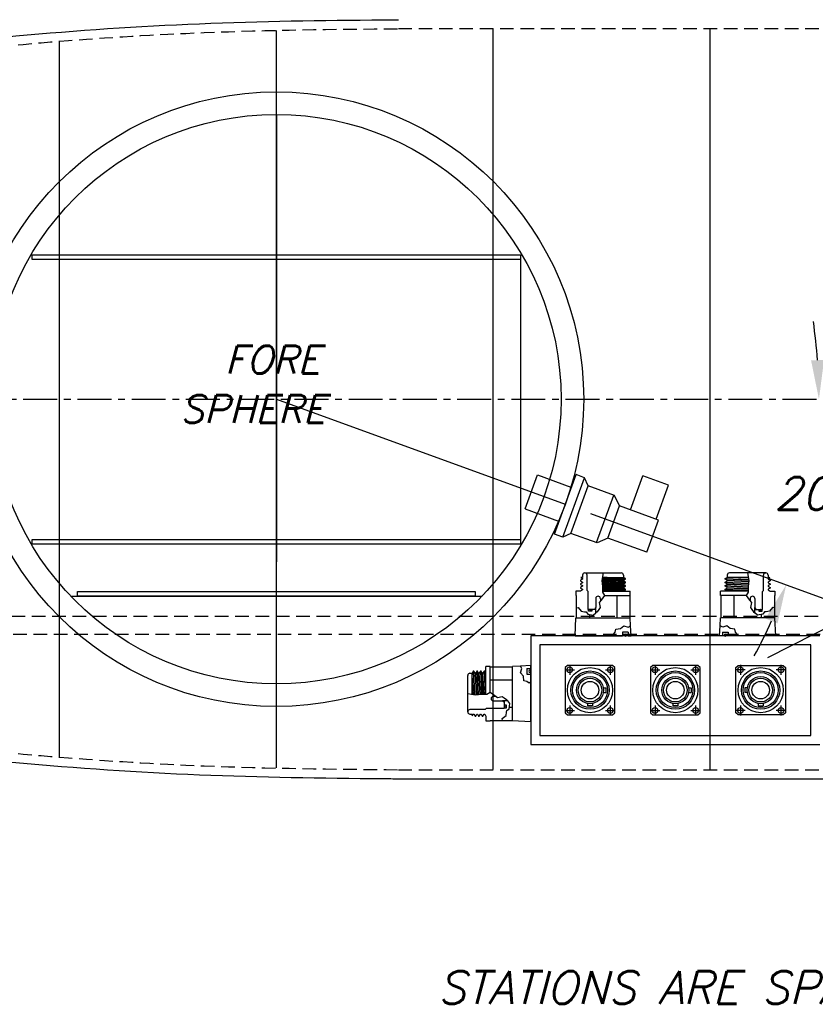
# Model space of a CAD drawing. Extents: x -135 to 10, y 84 to 175.
# Tile 22 of 53: x -74 to -52, y 131 to 158. Entities that reach past the tile are written whole.
import ezdxf

# ---------------------------------------------------------------- set-up
doc = ezdxf.new("R2010")
doc.units = 0
doc.header["$LTSCALE"] = 1.5
doc.header["$MEASUREMENT"] = 0
doc.linetypes.add('CENTER', pattern=[2, 1.25, -0.25, 0.25, -0.25])
doc.linetypes.add('HIDDEN', pattern=[0.375, 0.25, -0.125])
doc.layers.get('0').update_dxf_attribs({"linetype": 'CONTINUOUS'})
doc.layers.get('DEFPOINTS').update_dxf_attribs({"linetype": 'CONTINUOUS'})
for name, color, linetype in [('BATTERY_CASE', 6, 'CONTINUOUS'), ('DIM', 1, 'CONTINUOUS'), ('HULL', 7, 'CONTINUOUS'), ('J_BOX_FORW', 11, 'CONTINUOUS'), ('SPHERE_FORW', 7, 'CONTINUOUS'), ('STATION4', 140, 'CONTINUOUS'), ('STATION5', 142, 'CONTINUOUS'), ('STATION6', 144, 'CONTINUOUS'), ('STATION7', 146, 'CONTINUOUS')]:
    doc.layers.add(name, color=color, linetype=linetype)
doc.styles.add('ENGR', font='Romans', dxfattribs={"oblique": 15})
doc.dimstyles.get("Standard").update_dxf_attribs({"dimtxt": 0.18, "dimasz": 0.18, "dimexe": 0.18, "dimexo": 0.0625, "dimgap": 0.09, "dimtad": 0, "dimtih": 1, "dimtoh": 1, "dimdec": 4, "dimzin": 0, "dimtxsty": 'STANDARD', "dimcen": 0.09, "dimazin": 3, "dimtfac": 1, "dimtdec": 4, "dimtofl": 0, "dimtmove": 0, "dimatfit": 3, "dimtolj": 1, "dimtzin": 0})

# ---------------------------------------------------------------- blocks, each defined once
blk = doc.blocks.new('*D9')
at = {"color": 0, "linetype": 'BYBLOCK'}
blk.add_line((-57.886, 144.38), (-51.462, 142.042), dxfattribs=at)
for start, end in [(4.1244, 8.2489), (331.7511, 335.8756)]:
    blk.add_arc((-66.578, 147.544), 15.006, start, end, dxfattribs=at)
for points in [[(-51.431, 148.63), (-51.79, 148.617), (-51.572, 147.544)], [(-53.049, 141.478), (-52.716, 141.343), (-52.477, 142.411)]]:
    blk.add_solid(points, dxfattribs=at)
at = {"layer": 'DEFPOINTS', "color": 0, "linetype": 'BYBLOCK'}
for p in [(-100.578, 147.544), (-66.578, 147.544), (0.489, 147.544), (-58.591, 144.637), (-51.976, 144.083)]:
    blk.add_point(p, dxfattribs=at)
at = {"color": 0, "linetype": 'BYBLOCK', "insert": (-51.8, 144.938), "char_height": 0.9, "attachment_point": 5, "style": 'ENGR'}
blk.add_mtext('\\A1;20°', dxfattribs=at)

msp = doc.modelspace()

# ---------------------------------------------------------------- linework, layer by layer
for p, q in [((-66.578, 155.419), (-66.578, 143.043)), ((-66.578, 147.544), (-58.591, 144.637)), ((-59.701, 144.509), (-59.359, 145.448)), ((-59.359, 145.448), (-58.433, 145.111)), ((-58.89, 143.814), (-58.291, 145.459)), ((-58.056, 145.373), (-58.291, 145.459)), ((-56.781, 144.483), (-56.439, 145.423)), ((-55.734, 145.167), (-56.439, 145.423)), ((-58.655, 143.729), (-58.056, 145.373)), ((-57.952, 145.149), (-58.056, 145.373)), ((-56.076, 144.227), (-55.734, 145.167)), ((-58.431, 143.833), (-57.952, 145.149)), ((-57.224, 144.884), (-57.952, 145.149)), ((-57.726, 143.577), (-57.247, 144.892)), ((-57.089, 144.596), (-57.224, 144.884)), ((-59.701, 144.509), (-58.775, 144.172)), ((-57.414, 143.703), (-57.089, 144.596)), ((-56.008, 144.202), (-57.089, 144.596)), ((-56.333, 143.31), (-56.008, 144.202)), ((-58.655, 143.729), (-58.89, 143.814)), ((-58.431, 143.833), (-58.655, 143.729)), ((-57.702, 143.568), (-58.431, 143.833)), ((-57.414, 143.703), (-57.702, 143.568)), ((-56.333, 143.31), (-57.414, 143.703))]:
    msp.add_line(p, q)
at = {"color": 4}
msp.add_line((-38.956, 147.544), (-52.999, 140.388), dxfattribs=at)
at = {"layer": 'BATTERY_CASE'}
for p, q in [((-59.828, 151.409), (-59.828, 143.659)), ((-72.266, 142.097), (-60.891, 142.097))]:
    msp.add_line(p, q, dxfattribs=at)
for points in [[(-59.828, 151.409), (-73.328, 151.409), (-73.328, 151.534), (-59.828, 151.534)], [(-59.828, 143.534), (-73.328, 143.534), (-73.328, 143.659), (-59.828, 143.659)], [(-61.078, 142.097), (-72.078, 142.097), (-72.078, 142.222), (-61.078, 142.222)]]:
    msp.add_lwpolyline(points, close=True, dxfattribs=at)
at = {"layer": 'HULL', "linetype": 'HIDDEN'}
for p, q in [((-63.203, 157.794), (-50.203, 157.794)), ((-89.655, 141.544), (-11.83, 141.544)), ((-88.48, 141.044), (-13.503, 141.044)), ((-63.203, 137.293), (-50.203, 137.293))]:
    msp.add_line(p, q, dxfattribs=at)
at = {"layer": 'HULL', "color": 1, "linetype": 'CENTER', "ltscale": 0.5}
msp.add_line((-100.578, 147.544), (0.489, 147.544), dxfattribs=at)
at = {"layer": 'HULL'}
msp.add_line((-63.203, 137.043), (-50.203, 137.043), dxfattribs=at)
for points, knots in [([(-96.578, 147.548), (-96.574, 147.789), (-96.546, 148.031), (-96.393, 148.748), (-96.201, 149.212), (-95.776, 149.844), (-95.595, 150.049), (-95.212, 150.417), (-95.009, 150.583), (-94.362, 151.093), (-93.913, 151.43), (-92.985, 152.071), (-92.504, 152.372), (-91.519, 152.926), (-91.016, 153.182), (-89.435, 153.938), (-88.336, 154.39), (-86.103, 155.196), (-84.968, 155.546), (-82.179, 156.293), (-80.514, 156.646), (-77.163, 157.219), (-75.476, 157.432), (-72.096, 157.748), (-70.402, 157.859), (-67.012, 157.998), (-65.317, 158.025), (-63.483, 158.038), (-63.343, 158.039), (-63.203, 158.04)], [0, 0, 0, 0, 0.671981, 0.671981, 2.015943, 2.015943, 2.772562, 2.772562, 3.529182, 3.529182, 5.20334, 5.20334, 6.877498, 6.877498, 8.551657, 8.551657, 12.089324, 12.089324, 15.626992, 15.626992, 20.704023, 20.704023, 25.781054, 25.781054, 30.858085, 30.858085, 35.935117, 35.935117, 36.355018, 36.355018, 36.355018, 36.355018]), ([(-96.578, 147.54), (-96.574, 147.299), (-96.546, 147.056), (-96.393, 146.34), (-96.201, 145.876), (-95.776, 145.244), (-95.595, 145.038), (-95.212, 144.67), (-95.009, 144.505), (-94.362, 143.995), (-93.913, 143.658), (-92.985, 143.016), (-92.504, 142.716), (-91.519, 142.161), (-91.016, 141.905), (-89.435, 141.15), (-88.336, 140.697), (-86.103, 139.892), (-84.968, 139.541), (-82.179, 138.794), (-80.514, 138.442), (-77.163, 137.869), (-75.476, 137.656), (-72.096, 137.339), (-70.402, 137.228), (-67.012, 137.089), (-65.317, 137.063), (-63.483, 137.049), (-63.343, 137.048), (-63.203, 137.047)], [0, 0, 0, 0, 0.671981, 0.671981, 2.015943, 2.015943, 2.772562, 2.772562, 3.529182, 3.529182, 5.20334, 5.20334, 6.877498, 6.877498, 8.551657, 8.551657, 12.089324, 12.089324, 15.626992, 15.626992, 20.704023, 20.704023, 25.781054, 25.781054, 30.858085, 30.858085, 35.935117, 35.935117, 36.354667, 36.354667, 36.354667, 36.354667])]:
    msp.add_open_spline(points, degree=3, knots=knots, dxfattribs=at)
at = {"layer": 'HULL', "linetype": 'HIDDEN'}
for points, knots in [([(-96.328, 147.544), (-96.316, 148.296), (-95.884, 149.554), (-94.298, 150.842), (-92.659, 152.04), (-90.615, 153.125), (-88.603, 154.017), (-86.597, 154.768), (-83.94, 155.601), (-80.607, 156.396), (-76.595, 157.066), (-72.585, 157.471), (-68.123, 157.738), (-64.995, 157.779), (-63.203, 157.79)], [0, 0, 0, 0, 2.258185, 3.623799, 6.076634, 8.354374, 10.54346, 12.679461, 14.77634, 18.892272, 22.947997, 26.969986, 30.97718, 36.35344, 36.35344, 36.35344, 36.35344]), ([(-96.328, 147.544), (-96.316, 146.791), (-95.884, 145.533), (-94.298, 144.246), (-92.659, 143.048), (-90.615, 141.962), (-88.603, 141.071), (-86.597, 140.32), (-83.94, 139.486), (-80.607, 138.692), (-76.595, 138.022), (-72.585, 137.617), (-68.123, 137.35), (-64.995, 137.309), (-63.203, 137.297)], [0, 0, 0, 0, 2.258185, 3.623799, 6.076634, 8.354374, 10.54346, 12.679461, 14.77634, 18.892272, 22.947997, 26.969986, 30.97718, 36.353089, 36.353089, 36.353089, 36.353089])]:
    msp.add_open_spline(points, degree=3, knots=knots, dxfattribs=at)
at = {"layer": 'J_BOX_FORW'}
for p, q in [((-58.043, 142.737), (-58.049, 142.737)), ((-58.043, 142.737), (-57.046, 142.737)), ((-57.046, 142.737), (-57.04, 142.737)), ((-54.043, 142.737), (-54.049, 142.737)), ((-53.046, 142.737), (-54.043, 142.737)), ((-53.046, 142.737), (-53.04, 142.737)), ((-58.109, 142.569), (-58.164, 142.537)), ((-58.164, 142.537), (-58.164, 142.519)), ((-58.164, 142.519), (-58.109, 142.487)), ((-58.109, 142.469), (-58.164, 142.437)), ((-58.164, 142.437), (-58.164, 142.419)), ((-58.109, 142.617), (-58.161, 142.617)), ((-58.161, 142.617), (-58.109, 142.587)), ((-58.109, 142.677), (-58.109, 142.617)), ((-58.109, 142.587), (-58.109, 142.569)), ((-58.109, 142.487), (-58.109, 142.469)), ((-57.983, 142.255), (-57.983, 142.677)), ((-57.564, 142.617), (-56.976, 142.617)), ((-56.98, 142.677), (-56.98, 142.617)), ((-56.979, 142.537), (-56.924, 142.569)), ((-56.979, 142.519), (-56.979, 142.537)), ((-56.924, 142.487), (-56.979, 142.519)), ((-56.979, 142.437), (-56.924, 142.469)), ((-56.979, 142.419), (-56.979, 142.437)), ((-56.924, 142.587), (-56.976, 142.617)), ((-56.924, 142.569), (-56.924, 142.587)), ((-56.924, 142.469), (-56.924, 142.487)), ((-54.164, 142.587), (-54.112, 142.617)), ((-54.164, 142.569), (-54.164, 142.587)), ((-54.109, 142.537), (-54.164, 142.569)), ((-54.164, 142.487), (-54.109, 142.519)), ((-54.164, 142.469), (-54.164, 142.487)), ((-54.109, 142.437), (-54.164, 142.469)), ((-53.524, 142.617), (-54.112, 142.617)), ((-54.109, 142.677), (-54.109, 142.617)), ((-54.109, 142.519), (-54.109, 142.537)), ((-54.109, 142.419), (-54.109, 142.437)), ((-53.106, 142.255), (-53.106, 142.677)), ((-52.98, 142.677), (-52.98, 142.617)), ((-52.98, 142.617), (-52.927, 142.617)), ((-52.927, 142.617), (-52.979, 142.587)), ((-52.979, 142.587), (-52.979, 142.569)), ((-52.979, 142.569), (-52.924, 142.537)), ((-52.924, 142.519), (-52.979, 142.487)), ((-52.979, 142.487), (-52.979, 142.469)), ((-52.979, 142.469), (-52.924, 142.437)), ((-52.924, 142.537), (-52.924, 142.519)), ((-52.924, 142.437), (-52.924, 142.419)), ((-58.164, 142.237), (-58.294, 142.237)), ((-58.294, 142.237), (-58.294, 142.117)), ((-58.164, 142.419), (-58.109, 142.387)), ((-58.109, 142.369), (-58.164, 142.337)), ((-58.164, 142.337), (-58.164, 142.319)), ((-58.164, 142.319), (-58.109, 142.287)), ((-58.109, 142.269), (-58.164, 142.237)), ((-58.109, 142.387), (-58.109, 142.369)), ((-58.109, 142.287), (-58.109, 142.269)), ((-57.954, 142.226), (-57.983, 142.255)), ((-57.954, 141.73), (-57.954, 142.226)), ((-57.558, 142.237), (-56.794, 142.237)), ((-56.924, 142.387), (-56.979, 142.419)), ((-56.979, 142.337), (-56.924, 142.369)), ((-56.979, 142.319), (-56.979, 142.337)), ((-56.924, 142.287), (-56.979, 142.319)), ((-56.979, 142.237), (-56.924, 142.269)), ((-56.924, 142.369), (-56.924, 142.387)), ((-56.924, 142.269), (-56.924, 142.287)), ((-56.794, 142.117), (-56.794, 142.237)), ((-53.53, 142.237), (-54.294, 142.237)), ((-54.294, 142.117), (-54.294, 142.237)), ((-54.164, 142.387), (-54.109, 142.419)), ((-54.164, 142.369), (-54.164, 142.387)), ((-54.109, 142.337), (-54.164, 142.369)), ((-54.164, 142.287), (-54.109, 142.319)), ((-54.164, 142.269), (-54.164, 142.287)), ((-54.109, 142.237), (-54.164, 142.269)), ((-54.109, 142.319), (-54.109, 142.337)), ((-53.134, 142.226), (-53.106, 142.255)), ((-53.134, 141.73), (-53.134, 142.226)), ((-52.924, 142.419), (-52.979, 142.387)), ((-52.979, 142.387), (-52.979, 142.369)), ((-52.979, 142.369), (-52.924, 142.337)), ((-52.924, 142.319), (-52.979, 142.287)), ((-52.979, 142.287), (-52.979, 142.269)), ((-52.979, 142.269), (-52.924, 142.237)), ((-52.924, 142.337), (-52.924, 142.319)), ((-52.924, 142.237), (-52.794, 142.237)), ((-52.794, 142.237), (-52.794, 142.117)), ((-58.294, 142.117), (-58.286, 142.117)), ((-58.286, 142.117), (-58.286, 141.775)), ((-57.743, 142.032), (-57.743, 141.78)), ((-57.618, 142.032), (-57.618, 141.959)), ((-57.506, 142.117), (-56.794, 142.117)), ((-57.166, 142.117), (-57.166, 141.497)), ((-56.803, 142.117), (-56.803, 141.497)), ((-53.582, 142.117), (-54.294, 142.117)), ((-54.286, 142.117), (-54.286, 141.497)), ((-53.922, 142.117), (-53.922, 141.497)), ((-53.47, 142.032), (-53.47, 141.959)), ((-53.345, 142.032), (-53.345, 141.78)), ((-52.803, 142.117), (-52.803, 141.775)), ((-52.794, 142.117), (-52.803, 142.117)), ((-58.286, 141.775), (-58.286, 141.497)), ((-57.942, 141.73), (-57.954, 141.73)), ((-57.763, 141.73), (-57.857, 141.73)), ((-57.743, 141.78), (-57.763, 141.76)), ((-57.763, 141.76), (-57.763, 141.73)), ((-57.743, 141.632), (-57.743, 141.78)), ((-53.345, 141.632), (-53.345, 141.78)), ((-53.345, 141.78), (-53.325, 141.76)), ((-53.325, 141.76), (-53.325, 141.73)), ((-53.325, 141.73), (-53.232, 141.73)), ((-53.147, 141.73), (-53.134, 141.73)), ((-52.803, 141.775), (-52.803, 141.497)), ((-58.319, 140.997), (-58.294, 141.497)), ((-58.294, 141.497), (-56.794, 141.497)), ((-57.922, 141.589), (-57.922, 141.497)), ((-56.783, 141.279), (-56.794, 141.497)), ((-54.305, 141.279), (-54.294, 141.497)), ((-52.794, 141.497), (-54.294, 141.497)), ((-53.166, 141.589), (-53.166, 141.497)), ((-52.769, 140.997), (-52.794, 141.497)), ((-56.846, 141.101), (-57.006, 141.101)), ((-57.006, 141.101), (-57.006, 140.997)), ((-56.846, 141.101), (-56.846, 140.997)), ((-56.769, 140.997), (-56.783, 141.279)), ((-54.319, 140.997), (-54.305, 141.279)), ((-54.242, 141.101), (-54.083, 141.101)), ((-54.242, 141.101), (-54.242, 140.997)), ((-54.083, 141.101), (-54.083, 140.997)), ((-51.544, 140.997), (-59.544, 140.997)), ((-59.544, 140.997), (-59.544, 137.997)), ((-58.319, 140.997), (-57.228, 140.997)), ((-57.228, 140.997), (-57.006, 140.997)), ((-56.846, 140.997), (-56.769, 140.997)), ((-54.242, 140.997), (-54.319, 140.997)), ((-53.861, 140.997), (-54.083, 140.997)), ((-52.769, 140.997), (-53.861, 140.997)), ((-51.794, 140.747), (-59.294, 140.747)), ((-59.294, 140.747), (-59.294, 138.247)), ((-51.794, 138.247), (-51.794, 140.747)), ((-61.134, 140.02), (-61.164, 139.968)), ((-61.116, 140.02), (-61.134, 140.02)), ((-61.084, 139.965), (-61.116, 140.02)), ((-61.034, 140.02), (-61.066, 139.965)), ((-61.016, 140.02), (-61.034, 140.02)), ((-60.984, 139.965), (-61.016, 140.02)), ((-60.934, 140.02), (-60.966, 139.965)), ((-60.916, 140.02), (-60.934, 140.02)), ((-60.884, 139.965), (-60.916, 140.02)), ((-60.834, 140.02), (-60.866, 139.965)), ((-60.816, 140.02), (-60.834, 140.02)), ((-60.784, 139.965), (-60.816, 140.02)), ((-60.664, 140.15), (-60.784, 140.15)), ((-60.784, 139.386), (-60.784, 140.15)), ((-60.664, 139.438), (-60.664, 140.15)), ((-60.664, 140.141), (-60.044, 140.141)), ((-59.826, 140.161), (-60.044, 140.15)), ((-60.044, 138.65), (-60.044, 140.15)), ((-59.544, 140.175), (-59.826, 140.161)), ((-59.648, 140.098), (-59.544, 140.098)), ((-59.648, 140.098), (-59.648, 139.938)), ((-59.544, 140.098), (-59.544, 140.175)), ((-58.602, 140.059), (-58.331, 140.059)), ((-58.466, 140.194), (-58.466, 139.923)), ((-57.478, 140.059), (-57.207, 140.059)), ((-57.343, 140.194), (-57.343, 139.923)), ((-56.242, 140.059), (-55.971, 140.059)), ((-56.106, 140.194), (-56.106, 139.923)), ((-55.118, 140.059), (-54.847, 140.059)), ((-54.982, 140.194), (-54.982, 139.923)), ((-53.61, 140.059), (-53.881, 140.059)), ((-53.746, 140.194), (-53.746, 139.923)), ((-52.486, 140.059), (-52.757, 140.059)), ((-52.622, 140.194), (-52.622, 139.923)), ((-61.284, 139.898), (-61.284, 139.904)), ((-61.284, 138.901), (-61.284, 139.898)), ((-61.224, 139.964), (-61.164, 139.964)), ((-61.164, 139.38), (-61.164, 139.968)), ((-61.066, 139.965), (-61.084, 139.965)), ((-60.966, 139.965), (-60.984, 139.965)), ((-60.866, 139.965), (-60.884, 139.965)), ((-60.664, 139.778), (-60.044, 139.778)), ((-59.648, 139.938), (-59.544, 139.938)), ((-59.544, 139.717), (-59.544, 139.938)), ((-59.544, 138.625), (-59.544, 139.717)), ((-60.579, 139.326), (-60.507, 139.326)), ((-60.579, 139.201), (-60.327, 139.201)), ((-60.327, 139.201), (-60.307, 139.181)), ((-60.18, 139.201), (-60.327, 139.201)), ((-60.307, 139.181), (-60.277, 139.181)), ((-60.277, 139.181), (-60.277, 139.087)), ((-61.284, 138.901), (-61.284, 138.895)), ((-60.802, 138.961), (-61.224, 138.961)), ((-60.774, 138.99), (-60.802, 138.961)), ((-60.277, 138.99), (-60.774, 138.99)), ((-60.277, 139.002), (-60.277, 138.99)), ((-60.136, 139.022), (-60.044, 139.022)), ((-58.602, 138.935), (-58.331, 138.935)), ((-58.466, 139.07), (-58.466, 138.799)), ((-57.477, 138.935), (-57.207, 138.935)), ((-57.343, 139.07), (-57.343, 138.799)), ((-56.242, 138.935), (-55.971, 138.935)), ((-56.106, 139.07), (-56.106, 138.799)), ((-55.116, 138.935), (-54.847, 138.935)), ((-54.982, 139.07), (-54.982, 138.799)), ((-53.612, 138.935), (-53.881, 138.935)), ((-53.746, 139.07), (-53.746, 138.799)), ((-52.486, 138.935), (-52.757, 138.935)), ((-52.622, 139.07), (-52.622, 138.799)), ((-61.224, 138.835), (-61.164, 138.835)), ((-61.164, 138.783), (-61.134, 138.835)), ((-61.164, 138.835), (-61.164, 138.783)), ((-61.134, 138.835), (-61.116, 138.835)), ((-61.116, 138.835), (-61.084, 138.78)), ((-61.084, 138.78), (-61.066, 138.78)), ((-61.066, 138.78), (-61.034, 138.835)), ((-61.034, 138.835), (-61.016, 138.835)), ((-61.016, 138.835), (-60.984, 138.78)), ((-60.984, 138.78), (-60.966, 138.78)), ((-60.966, 138.78), (-60.934, 138.835)), ((-60.934, 138.835), (-60.916, 138.835)), ((-60.916, 138.835), (-60.884, 138.78)), ((-60.884, 138.78), (-60.866, 138.78)), ((-60.866, 138.78), (-60.834, 138.835)), ((-60.834, 138.835), (-60.816, 138.835)), ((-60.816, 138.835), (-60.784, 138.78)), ((-60.784, 138.78), (-60.784, 138.65)), ((-60.784, 138.65), (-60.664, 138.65)), ((-60.664, 138.659), (-60.322, 138.659)), ((-60.664, 138.65), (-60.664, 138.659)), ((-60.322, 138.659), (-60.044, 138.659)), ((-59.544, 138.625), (-60.044, 138.65)), ((-59.294, 138.247), (-51.794, 138.247)), ((-59.544, 137.997), (-51.544, 137.997))]:
    msp.add_line(p, q, dxfattribs=at)
at = {"layer": 'J_BOX_FORW', "color": 5}
for p, q in [((-57.541, 142.737), (-57.581, 142.532)), ((-53.548, 142.737), (-53.507, 142.532)), ((-57.581, 142.532), (-57.564, 142.444)), ((-57.579, 142.541), (-56.924, 142.569)), ((-56.924, 142.587), (-57.576, 142.559)), ((-56.979, 142.537), (-57.576, 142.509)), ((-57.573, 142.491), (-56.979, 142.519)), ((-57.569, 142.591), (-57.019, 142.617)), ((-56.924, 142.487), (-57.567, 142.459)), ((-57.431, 142.617), (-57.566, 142.609)), ((-57.564, 142.444), (-57.558, 142.35)), ((-57.563, 142.441), (-56.924, 142.469)), ((-56.979, 142.437), (-57.561, 142.405)), ((-54.164, 142.587), (-53.513, 142.559)), ((-53.509, 142.541), (-54.164, 142.569)), ((-54.164, 142.487), (-53.522, 142.459)), ((-53.525, 142.441), (-54.164, 142.469)), ((-54.109, 142.537), (-53.512, 142.509)), ((-53.516, 142.491), (-54.109, 142.519)), ((-54.109, 142.437), (-53.527, 142.405)), ((-53.519, 142.591), (-54.07, 142.617)), ((-53.657, 142.617), (-53.523, 142.609)), ((-53.525, 142.444), (-53.53, 142.35)), ((-53.507, 142.532), (-53.525, 142.444)), ((-57.56, 142.389), (-56.979, 142.419)), ((-56.924, 142.387), (-57.559, 142.358)), ((-57.558, 142.35), (-57.559, 142.209)), ((-57.559, 142.209), (-57.506, 142.118)), ((-57.558, 142.34), (-56.924, 142.369)), ((-56.979, 142.337), (-57.558, 142.307)), ((-57.558, 142.286), (-56.979, 142.319)), ((-56.924, 142.287), (-57.558, 142.259)), ((-57.558, 142.241), (-56.924, 142.269)), ((-54.164, 142.387), (-53.53, 142.358)), ((-53.53, 142.34), (-54.164, 142.369)), ((-54.164, 142.287), (-53.53, 142.259)), ((-53.53, 142.241), (-54.164, 142.269)), ((-53.528, 142.389), (-54.109, 142.419)), ((-54.109, 142.337), (-53.53, 142.307)), ((-53.53, 142.286), (-54.109, 142.319)), ((-53.53, 142.209), (-53.582, 142.118)), ((-53.53, 142.35), (-53.53, 142.209)), ((-57.597, 141.985), (-57.653, 141.918)), ((-57.653, 141.918), (-57.625, 141.785)), ((-57.506, 142.118), (-57.597, 141.985)), ((-53.582, 142.118), (-53.492, 141.985)), ((-53.492, 141.985), (-53.436, 141.918)), ((-53.436, 141.918), (-53.464, 141.785)), ((-58.286, 141.775), (-58.235, 141.785)), ((-58.235, 141.785), (-58.151, 141.68)), ((-58.151, 141.68), (-58.052, 141.662)), ((-58.052, 141.662), (-58.007, 141.659)), ((-58.007, 141.659), (-57.965, 141.596)), ((-57.942, 141.678), (-57.942, 141.73)), ((-57.857, 141.73), (-57.942, 141.73)), ((-57.857, 141.678), (-57.942, 141.678)), ((-57.857, 141.73), (-57.857, 141.678)), ((-57.814, 141.571), (-57.743, 141.632)), ((-57.709, 141.662), (-57.743, 141.632)), ((-57.708, 141.664), (-57.709, 141.662)), ((-57.663, 141.73), (-57.708, 141.664)), ((-57.625, 141.785), (-57.663, 141.73)), ((-53.464, 141.785), (-53.426, 141.73)), ((-53.426, 141.73), (-53.381, 141.664)), ((-53.381, 141.664), (-53.38, 141.662)), ((-53.38, 141.662), (-53.345, 141.632)), ((-53.274, 141.571), (-53.345, 141.632)), ((-53.232, 141.73), (-53.147, 141.73)), ((-53.232, 141.73), (-53.232, 141.678)), ((-53.232, 141.678), (-53.147, 141.678)), ((-53.147, 141.678), (-53.147, 141.73)), ((-53.082, 141.659), (-53.124, 141.596)), ((-53.036, 141.662), (-53.082, 141.659)), ((-52.938, 141.68), (-53.036, 141.662)), ((-52.854, 141.785), (-52.938, 141.68)), ((-52.803, 141.775), (-52.854, 141.785)), ((-57.965, 141.596), (-57.814, 141.571)), ((-53.124, 141.596), (-53.274, 141.571)), ((-57.254, 141.041), (-57.21, 141.103)), ((-57.21, 141.103), (-57.189, 141.188)), ((-57.189, 141.188), (-57.063, 141.2)), ((-57.063, 141.2), (-56.968, 141.277)), ((-56.968, 141.277), (-56.853, 141.241)), ((-56.853, 141.241), (-56.783, 141.279)), ((-54.235, 141.241), (-54.305, 141.279)), ((-54.12, 141.277), (-54.235, 141.241)), ((-54.026, 141.2), (-54.12, 141.277)), ((-53.899, 141.188), (-54.026, 141.2)), ((-53.878, 141.103), (-53.899, 141.188)), ((-53.834, 141.041), (-53.878, 141.103)), ((-57.228, 140.997), (-57.254, 141.041)), ((-56.846, 141.005), (-57.006, 141.005)), ((-54.242, 141.005), (-54.083, 141.005)), ((-53.861, 140.997), (-53.834, 141.041)), ((-61.134, 140.02), (-61.106, 139.368)), ((-61.088, 139.365), (-61.116, 140.02)), ((-61.034, 140.02), (-61.007, 139.378)), ((-60.989, 139.381), (-61.016, 140.02)), ((-60.934, 140.02), (-60.905, 139.386)), ((-60.887, 139.386), (-60.916, 140.02)), ((-60.834, 140.02), (-60.806, 139.386)), ((-60.788, 139.386), (-60.816, 140.02)), ((-59.789, 140.091), (-59.826, 140.161)), ((-59.824, 139.976), (-59.789, 140.091)), ((-59.748, 139.881), (-59.824, 139.976)), ((-59.552, 140.098), (-59.552, 139.938)), ((-61.138, 139.375), (-61.164, 139.925)), ((-61.084, 139.965), (-61.056, 139.368)), ((-61.038, 139.371), (-61.066, 139.965)), ((-60.984, 139.965), (-60.952, 139.383)), ((-60.936, 139.384), (-60.966, 139.965)), ((-60.884, 139.965), (-60.855, 139.386)), ((-60.833, 139.386), (-60.866, 139.965)), ((-59.736, 139.755), (-59.748, 139.881)), ((-59.65, 139.734), (-59.736, 139.755)), ((-59.588, 139.69), (-59.65, 139.734)), ((-59.544, 139.717), (-59.588, 139.69)), ((-61.164, 139.513), (-61.156, 139.378)), ((-60.757, 139.386), (-60.666, 139.438)), ((-60.666, 139.438), (-60.532, 139.348)), ((-61.284, 139.404), (-61.079, 139.363)), ((-61.079, 139.363), (-60.992, 139.381)), ((-60.992, 139.381), (-60.897, 139.386)), ((-60.897, 139.386), (-60.757, 139.386)), ((-60.532, 139.348), (-60.466, 139.291)), ((-60.466, 139.291), (-60.332, 139.319)), ((-60.332, 139.319), (-60.277, 139.282)), ((-60.277, 139.282), (-60.211, 139.236)), ((-60.211, 139.236), (-60.21, 139.235)), ((-60.21, 139.235), (-60.18, 139.201)), ((-60.119, 139.13), (-60.18, 139.201)), ((-60.277, 139.087), (-60.277, 139.002)), ((-60.277, 139.087), (-60.225, 139.087)), ((-60.225, 139.002), (-60.277, 139.002)), ((-60.227, 138.794), (-60.21, 138.892)), ((-60.225, 139.087), (-60.225, 139.002)), ((-60.21, 138.892), (-60.206, 138.937)), ((-60.206, 138.937), (-60.143, 138.979)), ((-60.143, 138.979), (-60.119, 139.13)), ((-60.332, 138.709), (-60.227, 138.794)), ((-60.322, 138.659), (-60.332, 138.709))]:
    msp.add_line(p, q, dxfattribs=at)
at = {"layer": 'J_BOX_FORW', "color": 7}
for p, q in [((-57.534, 139.562), (-57.467, 139.562)), ((-57.534, 139.432), (-57.467, 139.432)), ((-57.467, 139.562), (-57.467, 139.432)), ((-55.174, 139.562), (-55.107, 139.562)), ((-55.174, 139.432), (-55.107, 139.432)), ((-55.107, 139.562), (-55.107, 139.432)), ((-53.621, 139.562), (-53.621, 139.432)), ((-53.554, 139.562), (-53.621, 139.562)), ((-53.554, 139.432), (-53.621, 139.432)), ((-57.969, 139.126), (-57.969, 139.059)), ((-57.839, 139.059), (-57.969, 139.059)), ((-57.839, 139.126), (-57.839, 139.059)), ((-55.609, 139.126), (-55.609, 139.059)), ((-55.479, 139.059), (-55.609, 139.059)), ((-55.479, 139.126), (-55.479, 139.059)), ((-53.249, 139.126), (-53.249, 139.059)), ((-53.249, 139.059), (-53.119, 139.059)), ((-53.119, 139.126), (-53.119, 139.059))]:
    msp.add_line(p, q, dxfattribs=at)
at = {"layer": 'J_BOX_FORW'}
for points in [[(-57.28, 140.182), (-58.529, 140.182), (-58.589, 140.122), (-58.589, 138.872), (-58.529, 138.812), (-57.28, 138.812), (-57.22, 138.872), (-57.22, 140.122)], [(-54.919, 140.182), (-56.169, 140.182), (-56.229, 140.122), (-56.229, 138.872), (-56.169, 138.812), (-54.919, 138.812), (-54.859, 138.872), (-54.859, 140.122)], [(-53.809, 140.182), (-52.559, 140.182), (-52.499, 140.122), (-52.499, 138.872), (-52.559, 138.812), (-53.809, 138.812), (-53.869, 138.872), (-53.869, 140.122)]]:
    msp.add_lwpolyline(points, close=True, dxfattribs=at)
for centre, radius in [((-58.466, 140.059), 0.078), ((-57.904, 139.497), 0.625), ((-57.343, 140.059), 0.078), ((-56.106, 140.059), 0.078), ((-55.544, 139.497), 0.625), ((-54.982, 140.059), 0.078), ((-53.746, 140.059), 0.078), ((-53.184, 139.497), 0.625), ((-52.622, 140.059), 0.078), ((-57.904, 139.497), 0.241), ((-55.544, 139.497), 0.241), ((-53.184, 139.497), 0.241), ((-58.466, 138.935), 0.078), ((-57.343, 138.935), 0.078), ((-56.106, 138.935), 0.078), ((-54.982, 138.935), 0.078), ((-53.746, 138.935), 0.078), ((-52.622, 138.935), 0.078)]:
    msp.add_circle(centre, radius, dxfattribs=at)
at = {"layer": 'J_BOX_FORW', "color": 7}
for centre, radius in [((-57.904, 139.497), 0.53), ((-57.904, 139.497), 0.484), ((-55.544, 139.497), 0.53), ((-55.544, 139.497), 0.484), ((-53.184, 139.497), 0.53), ((-53.184, 139.497), 0.484), ((-57.904, 139.497), 0.376), ((-57.904, 139.497), 0.328), ((-55.544, 139.497), 0.376), ((-55.544, 139.497), 0.328), ((-53.184, 139.497), 0.376), ((-53.184, 139.497), 0.328)]:
    msp.add_circle(centre, radius, dxfattribs=at)
at = {"layer": 'J_BOX_FORW'}
for centre, radius, start, end in [((-58.049, 142.677), 0.06, 90, 180), ((-58.043, 142.677), 0.06, 360, 90), ((-57.04, 142.677), 0.06, 360, 90), ((-54.049, 142.677), 0.06, 90, 180), ((-53.046, 142.677), 0.06, 90, 180), ((-53.04, 142.677), 0.06, 0, 90), ((-57.681, 142.032), 0.0625, 360, 180), ((-53.408, 142.032), 0.0625, 0, 180), ((-61.224, 139.904), 0.06, 90, 180), ((-60.579, 139.263), 0.0625, 90, 270), ((-61.224, 138.901), 0.06, 90, 180), ((-61.224, 138.895), 0.06, 180, 270)]:
    msp.add_arc(centre, radius, start, end, dxfattribs=at)
at = {"layer": 'J_BOX_FORW', "color": 7}
for centre, radius, start, end in [((-57.899, 141.721), 0.0144, 0, 180), ((-57.899, 141.721), 0.0144, 180, 0), ((-53.189, 141.721), 0.0144, 0, 180), ((-53.189, 141.721), 0.0144, 180, 0), ((-56.926, 141.017), 0.0275, 0, 180), ((-56.926, 141.017), 0.0275, 180, 0), ((-54.163, 141.017), 0.0275, 0, 180), ((-54.163, 141.017), 0.0275, 180, 0), ((-59.564, 140.018), 0.0275, 90, 270), ((-59.564, 140.018), 0.0275, 270, 90), ((-60.268, 139.045), 0.0144, 90, 270), ((-60.268, 139.045), 0.0144, 270, 90)]:
    msp.add_arc(centre, radius, start, end, dxfattribs=at)
at = {"layer": 'SPHERE_FORW'}
for radius in [8.5, 7.875]:
    msp.add_circle((-66.578, 147.544), radius, dxfattribs=at)
at = {"layer": 'STATION4'}
msp.add_line((-72.578, 137.652), (-72.578, 157.444), dxfattribs=at)
at = {"layer": 'STATION5'}
msp.add_line((-66.578, 137.35), (-66.578, 157.745), dxfattribs=at)
at = {"layer": 'STATION6'}
msp.add_line((-60.578, 137.302), (-60.578, 157.794), dxfattribs=at)
at = {"layer": 'STATION7'}
msp.add_line((-54.578, 137.302), (-54.578, 157.794), dxfattribs=at)

# ---------------------------------------------------------------- texts
at = {"layer": 'HULL', "color": 1, "style": 'ENGR', "oblique": 15}
msp.add_text('STATIONS ARE SPACED 6" APART', height=0.9, dxfattribs=at).set_placement((-62.111, 130.824))
at = {"layer": 'SPHERE_FORW', "style": 'ENGR', "oblique": 15}
for s, p in [('FORE', (-67.999, 148.253)), ('SPHERE', (-69.24, 146.887))]:
    msp.add_text(s, height=0.7695, dxfattribs=at).set_placement(p)

# ---------------------------------------------------------------- dimensions: what is measured, and where the dimension line sits
at = {"layer": 'DIM'}
dim = msp.add_angular_dim_2l(base=(-51.976, 144.083), line1=((-66.578, 147.544), (-58.591, 144.637)), line2=((-100.578, 147.544), (0.489, 147.544)), dimstyle='STANDARD', override={"dimscale": 6, "dimtxt": 0.15, "dimexo": 0.125, "dimdec": 0, "dimtxsty": 'ENGR', "dimtdec": 0}, dxfattribs=at)
dim.commit()
dim.dimension.update_dxf_attribs({"geometry": '*D9', "text_midpoint": (-51.8, 144.938)})

doc.saveas('drawing.dxf')
